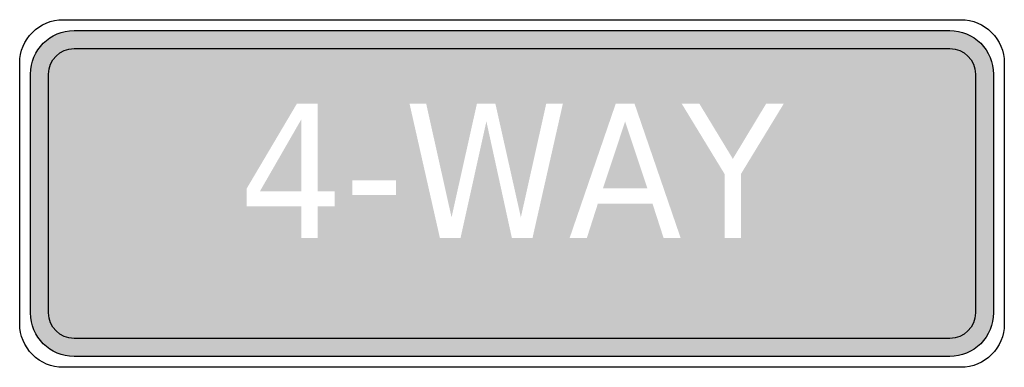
# Model space of a CAD drawing. Header units: inches. Extents: x -0.5 to 0.5, y -0.18 to 0.18.
import ezdxf

# ---------------------------------------------------------------- set-up
doc = ezdxf.new("R2010")
doc.units = ezdxf.units.IN
doc.header["$MEASUREMENT"] = 0

msp = doc.modelspace()

# ---------------------------------------------------------------- hatches: boundary and pattern name
h = msp.add_hatch(color=7)
h.paths.add_polyline_path([(0.4563, 0.1641), (0.4617, 0.1622), (0.4669, 0.1597), (0.4717, 0.1565), (0.476, 0.1527), (0.4799, 0.1483), (0.4831, 0.1435), (0.4856, 0.1383), (0.4874, 0.1329), (0.4886, 0.1272), (0.489, 0.1214), (0.489, -0.1214), (0.4886, -0.1272), (0.4874, -0.1329), (0.4856, -0.1383), (0.4831, -0.1435), (0.4799, -0.1483), (0.476, -0.1527), (0.4717, -0.1565), (0.4669, -0.1597), (0.4617, -0.1622), (0.4563, -0.1641), (0.4506, -0.1652), (0.4448, -0.1656), (-0.4448, -0.1656), (-0.4508, -0.1652), (-0.4565, -0.164), (-0.462, -0.1621), (-0.4671, -0.1596), (-0.4718, -0.1564), (-0.476, -0.1527), (-0.4798, -0.1484), (-0.4829, -0.1437), (-0.4855, -0.1386), (-0.4874, -0.1332), (-0.4886, -0.1274), (-0.489, -0.1214), (-0.489, 0.1214), (-0.4886, 0.1274), (-0.4874, 0.1332), (-0.4855, 0.1386), (-0.4829, 0.1437), (-0.4798, 0.1484), (-0.476, 0.1527), (-0.4718, 0.1564), (-0.4671, 0.1596), (-0.462, 0.1621), (-0.4565, 0.164), (-0.4508, 0.1652), (-0.4448, 0.1656), (0.4448, 0.1656), (0.4448, 0.1656), (0.4506, 0.1652), (0.4563, 0.1641)])
h.paths.add_polyline_path([(-0.1179, -0.0015), (-0.1179, 0.0135), (-0.1623, 0.0135), (-0.1623, -0.0015), (-0.1179, -0.0015)], flags=0)
h.paths.add_polyline_path([(-0.18, 0.0023), (-0.1974, 0.0023), (-0.1974, 0.0914), (-0.2184, 0.0914), (-0.2696, 0.0048), (-0.2696, -0.0131), (-0.214, -0.0131), (-0.214, -0.0453), (-0.1974, -0.0453), (-0.1974, -0.0131), (-0.18, -0.0131), (-0.18, 0.0023)], flags=0)
h.paths.add_polyline_path([(-0.0614, -0.0242), (-0.0872, 0.0914), (-0.1041, 0.0914), (-0.0732, -0.0453), (-0.0523, -0.0453), (-0.026, 0.0733), (-0.0001, -0.0453), (0.0208, -0.0453), (0.0517, 0.0914), (0.0348, 0.0914), (0.009, -0.0242), (-0.0169, 0.0914), (-0.0356, 0.0914), (-0.0614, -0.0242)], flags=0)
h.paths.add_polyline_path([(0.154, -0.0453), (0.1713, -0.0453), (0.1244, 0.0914), (0.1054, 0.0914), (0.0585, -0.0453), (0.076, -0.0453), (0.0872, -0.0103), (0.1427, -0.0103), (0.154, -0.0453)], flags=0)
h.paths.add_polyline_path([(0.2243, 0.0352), (0.1902, 0.0914), (0.1723, 0.0914), (0.2159, 0.0198), (0.2159, -0.0453), (0.2325, -0.0453), (0.2325, 0.0198), (0.2761, 0.0914), (0.2582, 0.0914), (0.2243, 0.0352)], flags=0)
h = msp.add_hatch(color=7)
edge = h.paths.add_edge_path()
edge.add_spline(control_points=[(0.4448, 0.1656), (0.4692, 0.1656), (0.489, 0.1458), (0.489, 0.1214)], knot_values=[0, 0, 0, 0, 1, 1, 1, 1], degree=3, periodic=0)
edge.add_line((0.489, 0.1214), (0.489, -0.1214))
edge.add_spline(control_points=[(0.489, -0.1214), (0.489, -0.1458), (0.4692, -0.1656), (0.4448, -0.1656)], knot_values=[0, 0, 0, 0, 1, 1, 1, 1], degree=3, periodic=0)
edge.add_line((0.4448, -0.1656), (-0.4448, -0.1656))
edge.add_spline(control_points=[(-0.4448, -0.1656), (-0.4692, -0.1656), (-0.489, -0.1458), (-0.489, -0.1214)], knot_values=[0, 0, 0, 0, 1, 1, 1, 1], degree=3, periodic=0)
edge.add_line((-0.489, -0.1214), (-0.489, 0.1214))
edge.add_spline(control_points=[(-0.489, 0.1214), (-0.489, 0.1458), (-0.4692, 0.1656), (-0.4448, 0.1656)], knot_values=[0, 0, 0, 0, 1, 1, 1, 1], degree=3, periodic=0)
edge.add_line((-0.4448, 0.1656), (0.4448, 0.1656))
edge = h.paths.add_edge_path(flags=0)
edge.add_spline(control_points=[(0.4448, 0.1472), (0.459, 0.1472), (0.4706, 0.1357), (0.4706, 0.1214)], knot_values=[0, 0, 0, 0, 1, 1, 1, 1], degree=3, periodic=0)
edge.add_line((0.4706, 0.1214), (0.4706, -0.1214))
edge.add_spline(control_points=[(0.4706, -0.1214), (0.4706, -0.1357), (0.459, -0.1472), (0.4448, -0.1472)], knot_values=[0, 0, 0, 0, 1, 1, 1, 1], degree=3, periodic=0)
edge.add_line((0.4448, -0.1472), (-0.4448, -0.1472))
edge.add_spline(control_points=[(-0.4448, -0.1472), (-0.459, -0.1472), (-0.4706, -0.1357), (-0.4706, -0.1214)], knot_values=[0, 0, 0, 0, 1, 1, 1, 1], degree=3, periodic=0)
edge.add_line((-0.4706, -0.1214), (-0.4706, 0.1214))
edge.add_spline(control_points=[(-0.4706, 0.1214), (-0.4706, 0.1283), (-0.4678, 0.1348), (-0.463, 0.1396), (-0.4582, 0.1445), (-0.4516, 0.1472), (-0.4448, 0.1472)], knot_values=[0, 0, 0, 0, 1, 1, 1, 2, 2, 2, 2], degree=3, periodic=0)
edge.add_line((-0.4448, 0.1472), (0.4448, 0.1472))
for points in [[(-0.214, 0.0023), (-0.256, 0.0023), (-0.214, 0.0753), (-0.214, 0.0023)], [(0.1149, 0.0731), (0.1376, 0.0051), (0.0923, 0.0051), (0.1149, 0.0731)]]:
    msp.add_hatch(color=7).paths.add_polyline_path(points)

# ---------------------------------------------------------------- linework, layer by layer
at = {"color": 7}
for points in [[(-0.4558, 0.1766), (0.4558, 0.1766)], [(-0.4448, 0.1656), (0.4448, 0.1656)], [(-0.4448, 0.1472), (0.4448, 0.1472)], [(-0.5, -0.1325), (-0.5, 0.1325)], [(0.5, 0.1325), (0.5, -0.1325)], [(-0.489, -0.1214), (-0.489, 0.1214)], [(-0.4706, -0.1214), (-0.4706, 0.1214)], [(0.4706, 0.1214), (0.4706, -0.1214)], [(0.489, 0.1214), (0.489, -0.1214)], [(0.4448, -0.1472), (-0.4448, -0.1472)], [(0.4448, -0.1656), (-0.4448, -0.1656)], [(0.4558, -0.1766), (-0.4558, -0.1766)]]:
    msp.add_lwpolyline(points, dxfattribs=at)
for points in [[(-0.5, 0.1325), (-0.5, 0.1569), (-0.4802, 0.1766), (-0.4558, 0.1766)], [(0.4558, 0.1766), (0.4802, 0.1766), (0.5, 0.1569), (0.5, 0.1325)], [(-0.489, 0.1214), (-0.489, 0.1458), (-0.4692, 0.1656), (-0.4448, 0.1656)], [(-0.4706, 0.1214), (-0.4706, 0.1357), (-0.459, 0.1472), (-0.4448, 0.1472)], [(0.4448, 0.1472), (0.459, 0.1472), (0.4706, 0.1357), (0.4706, 0.1214)], [(-0.4448, -0.1656), (-0.4692, -0.1656), (-0.489, -0.1458), (-0.489, -0.1214)], [(-0.4448, -0.1472), (-0.459, -0.1472), (-0.4706, -0.1357), (-0.4706, -0.1214)], [(0.4706, -0.1214), (0.4706, -0.1357), (0.459, -0.1472), (0.4448, -0.1472)], [(0.5, -0.1325), (0.5, -0.1569), (0.4802, -0.1766), (0.4558, -0.1766)]]:
    msp.add_open_spline(points, degree=3, dxfattribs=at)
for points in [[(0.4448, 0.1656), (0.4565, 0.1656), (0.4677, 0.1609), (0.476, 0.1527), (0.4843, 0.1444), (0.489, 0.1331), (0.489, 0.1214)], [(0.489, -0.1214), (0.489, -0.1331), (0.4843, -0.1444), (0.476, -0.1527), (0.4677, -0.1609), (0.4565, -0.1656), (0.4448, -0.1656)], [(-0.4558, -0.1766), (-0.4676, -0.1766), (-0.4788, -0.172), (-0.4871, -0.1637), (-0.4953, -0.1554), (-0.5, -0.1442), (-0.5, -0.1325)]]:
    msp.add_open_spline(points, degree=3, knots=[0, 0, 0, 0, 1, 1, 1, 2, 2, 2, 2], dxfattribs=at)

doc.saveas('drawing.dxf')
